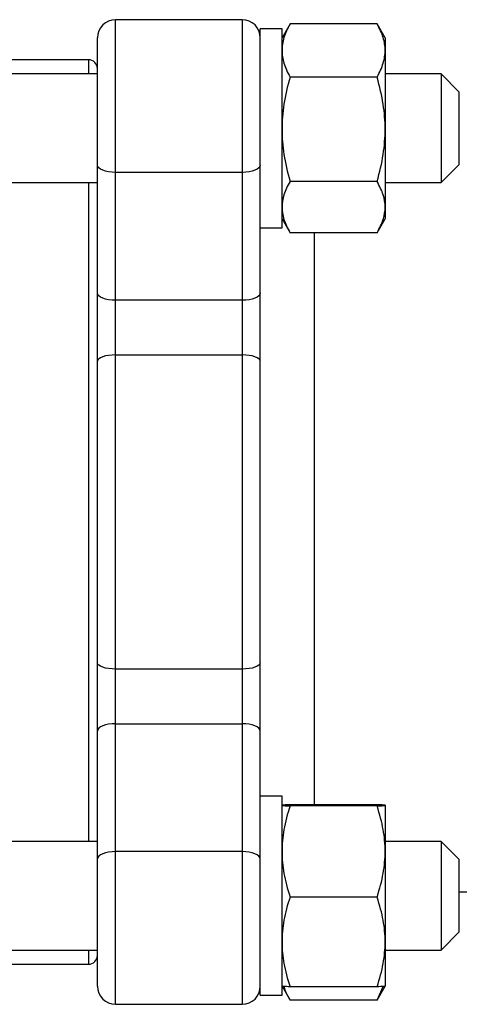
# Model space of a CAD drawing. Header units: millimetres. Extents: x -90 to 160, y -70 to 80.
# Tile 3 of 5: x 21 to 45, y -27 to 27. Entities that reach past the tile are written whole.
import ezdxf

# ---------------------------------------------------------------- set-up
doc = ezdxf.new("R2010")
doc.units = ezdxf.units.MM

msp = doc.modelspace()

# ---------------------------------------------------------------- linework, layer by layer
at = {"color": 7, "linetype": 'Continuous', "lineweight": 25}
for p, q in [((33, 27.213), (26, 27.213)), ((26, -27.213), (26, 27.213)), ((33, 27.213), (33, -27.213)), ((35.2, 26.713), (34, 26.713)), ((34, -26.713), (34, 26.713)), ((35.646, 26.986), (35.2, 26.213)), ((35.2, 15.713), (35.2, 26.713)), ((40.453, 26.986), (35.647, 26.986)), ((40.9, 26.213), (40.454, 26.986)), ((25, -26.213), (25, 26.213)), ((40.9, 26.213), (40.9, 16.213)), ((24.5, 25), (12.999, 25)), ((25, 24.213), (2.5, 24.213)), ((40.453, 24.04), (35.647, 24.04)), ((44.002, 24.213), (40.9, 24.213)), ((45, 23.213), (43.998, 24.216)), ((45, 19.213), (45, 23.213)), ((43.998, 18.211), (45, 19.213)), ((33, 18.769), (26, 18.769)), ((2.5, 18.213), (25, 18.213)), ((40.453, 18.267), (35.647, 18.267)), ((40.9, 18.213), (44.002, 18.213)), ((35.2, 16.213), (35.646, 15.44)), ((40.454, 15.44), (40.9, 16.213)), ((34, 15.713), (35.2, 15.713)), ((40.453, 15.44), (35.647, 15.44)), ((37, -16.179), (37, 15.44)), ((33, 11.703), (26, 11.703)), ((26, 8.684), (33, 8.684)), ((33, -8.684), (26, -8.684)), ((26, -11.703), (33, -11.703)), ((35.2, -15.713), (34, -15.713)), ((35.2, -26.713), (35.2, -15.713)), ((40.453, -16.179), (35.647, -16.179)), ((40.453, -16.248), (35.647, -16.248)), ((40.9, -16.214), (40.9, -26.213)), ((25, -18.213), (-25, -18.213)), ((44.002, -18.213), (40.9, -18.213)), ((45, -19.213), (43.998, -18.211)), ((33, -18.769), (26, -18.769)), ((45, -23.213), (45, -19.213)), ((45, -21), (68, -21)), ((40.453, -21.282), (35.647, -21.282)), ((43.998, -24.216), (45, -23.213)), ((-25, -24.213), (25, -24.213)), ((40.9, -24.213), (44.002, -24.213)), ((-24.5, -25), (24.5, -25)), ((35.2, -26.213), (35.646, -26.986)), ((40.453, -26.247), (35.647, -26.247)), ((40.453, -26.986), (40.79, -26.228)), ((40.454, -26.986), (40.9, -26.213)), ((26, -27.213), (33, -27.213)), ((34, -26.713), (35.2, -26.713)), ((40.453, -26.986), (35.647, -26.986))]:
    msp.add_line(p, q, dxfattribs=at)
at = {"color": 1, "linetype": 'Continuous', "lineweight": 25}
for p, q in [((24.5, 25), (24.5, 24.213)), ((24.5, 18.213), (24.5, -18.213)), ((24.5, -24.213), (24.5, -25))]:
    msp.add_line(p, q, dxfattribs=at)
at = {"color": 7, "linetype": 'Continuous', "lineweight": 25, "flags": 128}
for points in [[(26, 18.769), (25.805, 18.777), (25.617, 18.8), (25.444, 18.838), (25.293, 18.888), (25.169, 18.95), (25.076, 19.02), (25.019, 19.097), (25, 19.176)], [(34, 19.176), (33.981, 19.097), (33.924, 19.02), (33.831, 18.95), (33.707, 18.888), (33.556, 18.838), (33.383, 18.8), (33.195, 18.777), (33, 18.769)], [(26, 11.703), (25.805, 11.711), (25.617, 11.734), (25.444, 11.772), (25.293, 11.823), (25.169, 11.884), (25.076, 11.955), (25.019, 12.031), (25, 12.111)], [(34, 12.111), (33.981, 12.031), (33.924, 11.955), (33.831, 11.884), (33.707, 11.823), (33.556, 11.772), (33.383, 11.734), (33.195, 11.711), (33, 11.703)], [(26, 8.684), (25.805, 8.678), (25.617, 8.658), (25.444, 8.626), (25.293, 8.583), (25.169, 8.53), (25.076, 8.47), (25.019, 8.405), (25, 8.337)], [(34, 8.337), (33.981, 8.405), (33.924, 8.47), (33.831, 8.53), (33.707, 8.583), (33.556, 8.626), (33.383, 8.658), (33.195, 8.678), (33, 8.684)], [(26, -8.684), (25.805, -8.678), (25.617, -8.658), (25.444, -8.626), (25.293, -8.583), (25.169, -8.53), (25.076, -8.47), (25.019, -8.405), (25, -8.337)], [(34, -8.337), (33.981, -8.405), (33.924, -8.47), (33.831, -8.53), (33.707, -8.583), (33.556, -8.626), (33.383, -8.658), (33.195, -8.678), (33, -8.684)], [(26, -11.703), (25.805, -11.711), (25.617, -11.734), (25.444, -11.772), (25.293, -11.823), (25.169, -11.884), (25.076, -11.955), (25.019, -12.031), (25, -12.111)], [(34, -12.111), (33.981, -12.031), (33.924, -11.955), (33.831, -11.884), (33.707, -11.823), (33.556, -11.772), (33.383, -11.734), (33.195, -11.711), (33, -11.703)], [(26, -18.769), (25.805, -18.777), (25.617, -18.8), (25.444, -18.838), (25.293, -18.888), (25.169, -18.95), (25.076, -19.02), (25.019, -19.097), (25, -19.176)], [(34, -19.176), (33.981, -19.097), (33.924, -19.02), (33.831, -18.95), (33.707, -18.888), (33.556, -18.838), (33.383, -18.8), (33.195, -18.777), (33, -18.769)]]:
    msp.add_lwpolyline(points, dxfattribs=at)
at = {"color": 7, "linetype": 'Continuous', "lineweight": 25}
for centre, radius, start, end in [((26, 26.213), 1, 90, 180), ((33, 26.213), 1, 0, 90), ((24.5, 24.5), 0.5, 0, 90), ((24.5, -24.5), 0.5, 270, 0), ((26, -26.213), 1, 180, 270), ((33, -26.213), 1, 270, 0)]:
    msp.add_arc(centre, radius, start, end, dxfattribs=at)
for points, knots in [([(35.647, 26.986), (35.497, 26.723), (35.384, 26.468), (35.235, 25.977), (35.2, 25.74), (35.2, 25.513)], [0, 0, 0, 0, 0.5, 0.5, 1, 1, 1, 1]), ([(40.9, 25.513), (40.9, 25.75), (40.863, 25.982), (40.717, 26.464), (40.608, 26.713), (40.453, 26.986)], [0, 0, 0, 0, 0.5, 0.5, 1, 1, 1, 1]), ([(35.2, 25.513), (35.2, 25.276), (35.237, 25.044), (35.383, 24.563), (35.492, 24.313), (35.647, 24.04)], [0, 0, 0, 0, 0.5, 0.5, 1, 1, 1, 1]), ([(40.453, 24.04), (40.603, 24.303), (40.716, 24.558), (40.865, 25.049), (40.9, 25.286), (40.9, 25.513)], [0, 0, 0, 0, 0.5, 0.5, 1, 1, 1, 1]), ([(35.647, 24.04), (35.497, 23.523), (35.384, 23.025), (35.235, 22.062), (35.2, 21.599), (35.2, 21.153)], [0, 0, 0, 0, 0.5, 0.5, 1, 1, 1, 1]), ([(40.9, 21.153), (40.9, 21.618), (40.863, 22.072), (40.717, 23.016), (40.608, 23.505), (40.453, 24.04)], [0, 0, 0, 0, 0.5, 0.5, 1, 1, 1, 1]), ([(44, 24.213), (44, 24.213), (44, 24.135), (44, 23.835), (44, 23.612), (44, 23.057), (44, 22.724), (44, 21.998), (44, 21.606), (44, 21.213)], [0, 0, 0, 0, 0.25, 0.25, 0.5, 0.5, 0.75, 0.75, 1, 1, 1, 1]), ([(35.2, 21.153), (35.2, 20.689), (35.237, 20.235), (35.383, 19.291), (35.492, 18.801), (35.647, 18.267)], [0, 0, 0, 0, 0.5, 0.5, 1, 1, 1, 1]), ([(40.453, 18.267), (40.603, 18.783), (40.716, 19.282), (40.865, 20.244), (40.9, 20.708), (40.9, 21.153)], [0, 0, 0, 0, 0.5, 0.5, 1, 1, 1, 1]), ([(44, 21.213), (44, 20.821), (44, 20.428), (44, 19.702), (44, 19.37), (44, 18.814), (44, 18.592), (44, 18.291), (44, 18.213), (44, 18.213)], [0, 0, 0, 0, 0.25, 0.25, 0.5, 0.5, 0.75, 0.75, 1, 1, 1, 1]), ([(35.647, 18.267), (35.497, 18.014), (35.384, 17.77), (35.235, 17.299), (35.2, 17.072), (35.2, 16.853)], [0, 0, 0, 0, 0.5, 0.5, 1, 1, 1, 1]), ([(40.9, 16.853), (40.9, 17.081), (40.863, 17.303), (40.717, 17.765), (40.608, 18.005), (40.453, 18.267)], [0, 0, 0, 0, 0.5, 0.5, 1, 1, 1, 1]), ([(35.2, 16.853), (35.2, 16.626), (35.237, 16.404), (35.383, 15.942), (35.492, 15.702), (35.647, 15.44)], [0, 0, 0, 0, 0.5, 0.5, 1, 1, 1, 1]), ([(40.453, 15.44), (40.603, 15.693), (40.716, 15.937), (40.865, 16.408), (40.9, 16.635), (40.9, 16.853)], [0, 0, 0, 0, 0.5, 0.5, 1, 1, 1, 1]), ([(35.647, -16.179), (35.497, -16.185), (35.384, -16.191), (35.235, -16.203), (35.2, -16.208), (35.2, -16.214)], [0, 0, 0, 0, 0.5, 0.5, 1, 1, 1, 1]), ([(35.2, -16.214), (35.2, -16.219), (35.237, -16.225), (35.383, -16.236), (35.492, -16.242), (35.647, -16.248)], [0, 0, 0, 0, 0.5, 0.5, 1, 1, 1, 1]), ([(35.647, -16.248), (35.497, -16.699), (35.384, -17.134), (35.235, -17.973), (35.2, -18.377), (35.2, -18.765)], [0, 0, 0, 0, 0.5, 0.5, 1, 1, 1, 1]), ([(40.9, -16.214), (40.9, -16.208), (40.863, -16.203), (40.717, -16.191), (40.608, -16.185), (40.453, -16.179)], [0, 0, 0, 0, 0.5, 0.5, 1, 1, 1, 1]), ([(40.453, -16.248), (40.603, -16.242), (40.716, -16.236), (40.865, -16.224), (40.9, -16.219), (40.9, -16.214)], [0, 0, 0, 0, 0.5, 0.5, 1, 1, 1, 1]), ([(40.9, -18.765), (40.9, -18.36), (40.863, -17.964), (40.717, -17.141), (40.608, -16.714), (40.453, -16.248)], [0, 0, 0, 0, 0.5, 0.5, 1, 1, 1, 1]), ([(44, -18.213), (44, -18.213), (44, -18.291), (44, -18.592), (44, -18.814), (44, -19.37), (44, -19.702), (44, -20.428), (44, -20.821), (44, -21.213)], [0, 0, 0, 0, 0.25, 0.25, 0.5, 0.5, 0.75, 0.75, 1, 1, 1, 1]), ([(35.2, -18.765), (35.2, -19.17), (35.237, -19.566), (35.383, -20.389), (35.492, -20.816), (35.647, -21.282)], [0, 0, 0, 0, 0.5, 0.5, 1, 1, 1, 1]), ([(40.453, -21.282), (40.603, -20.832), (40.716, -20.397), (40.865, -19.558), (40.9, -19.154), (40.9, -18.765)], [0, 0, 0, 0, 0.5, 0.5, 1, 1, 1, 1]), ([(44, -21.213), (44, -21.606), (44, -21.998), (44, -22.724), (44, -23.057), (44, -23.612), (44, -23.835), (44, -24.135), (44, -24.213), (44, -24.213)], [0, 0, 0, 0, 0.25, 0.25, 0.5, 0.5, 0.75, 0.75, 1, 1, 1, 1]), ([(35.647, -21.282), (35.497, -21.727), (35.384, -22.156), (35.235, -22.983), (35.2, -23.382), (35.2, -23.765)], [0, 0, 0, 0, 0.5, 0.5, 1, 1, 1, 1]), ([(40.9, -23.765), (40.9, -23.366), (40.863, -22.975), (40.717, -22.163), (40.608, -21.742), (40.453, -21.282)], [0, 0, 0, 0, 0.5, 0.5, 1, 1, 1, 1]), ([(35.2, -23.765), (35.2, -24.164), (35.237, -24.555), (35.383, -25.367), (35.492, -25.788), (35.647, -26.247)], [0, 0, 0, 0, 0.5, 0.5, 1, 1, 1, 1]), ([(40.453, -26.247), (40.603, -25.803), (40.716, -25.374), (40.865, -24.547), (40.9, -24.148), (40.9, -23.765)], [0, 0, 0, 0, 0.5, 0.5, 1, 1, 1, 1]), ([(35.647, -26.247), (35.497, -26.241), (35.384, -26.235), (35.235, -26.224), (35.2, -26.218), (35.2, -26.213)], [0, 0, 0, 0, 0.5, 0.5, 1, 1, 1, 1]), ([(35.318, -26.229), (35.324, -26.265), (35.365, -26.523), (35.516, -26.772), (35.647, -26.986)], [0, 0, 0, 0, 0.139957, 1, 1, 1, 1]), ([(40.9, -26.213), (40.9, -26.218), (40.863, -26.224), (40.717, -26.235), (40.608, -26.241), (40.453, -26.247)], [0, 0, 0, 0, 0.5, 0.5, 1, 1, 1, 1])]:
    msp.add_open_spline(points, degree=3, knots=knots, dxfattribs=at)

doc.saveas('drawing.dxf')
